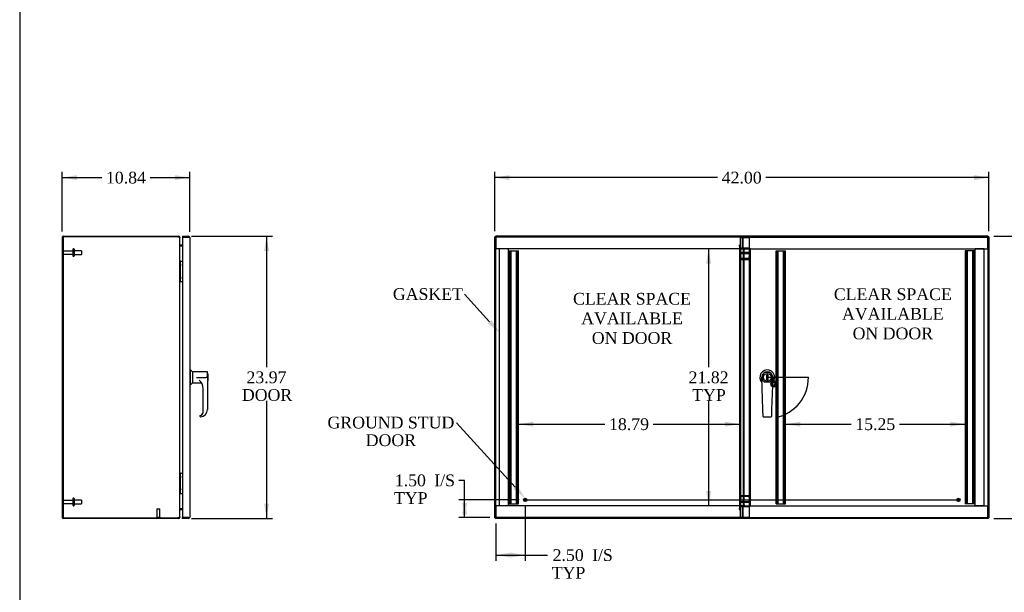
# Model space of a CAD drawing. Header units: inches. Extents: x 1 to 240, y -1 to 159.
# Tile 2 of 6: x 1 to 85, y 62 to 111. Entities that reach past the tile are written whole.
import ezdxf
from ezdxf import colors
from ezdxf.entities.mleader import LeaderData, LeaderLine
from ezdxf.enums import TextEntityAlignment as Align
from ezdxf.lldxf.tags import DXFTag
from ezdxf.math import Vec2, Vec3

# ---------------------------------------------------------------- set-up
doc = ezdxf.new("R2010")
doc.units = ezdxf.units.IN
doc.header["$MEASUREMENT"] = 0
for name, color, linetype in [('CLP06597', 7, 'Continuous'), ('COM53842', 7, 'Continuous'), ('COM55247', 7, 'Continuous'), ('COM55249', 7, 'Continuous'), ('COM55771-7', 7, 'Continuous'), ('COM55832-5', 7, 'Continuous'), ('Default', 7, 'Continuous'), ('DV4_Default', 7, 'Continuous'), ('GSK11033', 7, 'Continuous'), ('GSK11136', 7, 'Continuous'), ('HAN13040', 7, 'Continuous'), ('HNG14573-1', 7, 'Continuous'), ('STD21878', 7, 'Continuous'), ('STD26098', 7, 'Continuous'), ('WAM25540', 7, 'Continuous')]:
    doc.layers.add(name, color=color, linetype=linetype)
doc.styles.add('SEACAD_Times_New_Roman', font='times.ttf')
tags = doc.linetypes.add('CENTER2', pattern=[1.125, 0.75, -0.125, 0.125, -0.125]).pattern_tags.tags
tags[10:11] = [DXFTag(74, 4), DXFTag(75, 0), DXFTag(340, '0'), DXFTag(46, 0.0), DXFTag(50, 0.0), DXFTag(44, 0.0), DXFTag(45, 0.0)]
tags[8:9] = [DXFTag(74, 4), DXFTag(75, 0), DXFTag(340, '0'), DXFTag(46, 0.0), DXFTag(50, 0.0), DXFTag(44, 0.0), DXFTag(45, 0.0)]
tags[6:7] = [DXFTag(74, 4), DXFTag(75, 0), DXFTag(340, '0'), DXFTag(46, 0.0), DXFTag(50, 0.0), DXFTag(44, 0.0), DXFTag(45, 0.0)]
tags[4:5] = [DXFTag(74, 4), DXFTag(75, 0), DXFTag(340, '0'), DXFTag(46, 0.0), DXFTag(50, 0.0), DXFTag(44, 0.0), DXFTag(45, 0.0)]
tags = doc.linetypes.add('HIDDEN2', pattern=[0.1875, 0.125, -0.0625]).pattern_tags.tags
tags[6:7] = [DXFTag(74, 4), DXFTag(75, 0), DXFTag(340, '0'), DXFTag(46, 0.0), DXFTag(50, 0.0), DXFTag(44, 0.0), DXFTag(45, 0.0)]
tags[4:5] = [DXFTag(74, 4), DXFTag(75, 0), DXFTag(340, '0'), DXFTag(46, 0.0), DXFTag(50, 0.0), DXFTag(44, 0.0), DXFTag(45, 0.0)]
doc.dimstyles.new('HAMMOND_(STH_-_240x160)', dxfattribs={"dimtxt": 1, "dimasz": 1.25, "dimexe": 0.5, "dimexo": 0.5, "dimgap": 0.25, "dimtad": 0, "dimtih": 1, "dimtoh": 1, "dimzin": 0, "dimdsep": 46, "dimtxsty": 'SEACAD_Times_New_Roman', "dimblk1": '_SE_FILLED', "dimblk2": '_SE_FILLED', "dimsah": 1, "dimcen": 0.5, "dimadec": 0, "dimazin": 0, "dimtfac": 0.8, "dimtofl": 0, "dimtmove": 0, "dimatfit": 3, "dimfxl": 1, "dimtolj": 1, "dimtzin": 0, "dimarcsym": 0})

# ---------------------------------------------------------------- blocks, each defined once
blk = doc.blocks.new('SEANNOT_GROUP1')
at = {"layer": 'Default', "color": 7, "linetype": 'CENTER2'}
blk.add_line((43.857, 69.745), (80.819, 69.745), dxfattribs=at)
blk = doc.blocks.new('SE3')
at = {"layer": 'CLP06597', "color": 7, "linetype": 'HIDDEN2'}
for p, q in [((64.858, 79.631), (64.846, 79.619)), ((64.975, 79.56), (64.884, 79.632)), ((64.951, 79.49), (64.993, 79.533)), ((65.023, 79.771), (65.095, 79.68)), ((65.036, 79.809), (65.024, 79.797)), ((65.094, 79.512), (65.123, 79.461)), ((65.122, 79.662), (65.165, 79.705)), ((65.194, 79.532), (65.143, 79.562))]:
    blk.add_line(p, q, dxfattribs=at)
for centre, radius, start, end in [((65.059, 79.596), 0.219, 177.62099, 92.37901), ((64.86, 79.605), 0.02, 135, 177.62099), ((64.872, 79.617), 0.02, 51.43185, 135), ((65.059, 79.596), 0.0913, 203.67094, 224.2151), ((65.039, 79.783), 0.02, 135, 218.56815), ((65.05, 79.795), 0.02, 92.37901, 135), ((65.059, 79.596), 0.0912, 292.44553, 337.55447), ((65.059, 79.596), 0.0912, 45.7849, 66.32906), ((65.179, 79.69), 0.02, 37.94918, 135), ((65.204, 79.55), 0.02, 240, 342.09129), ((65.059, 79.596), 0.173, 342.09129, 37.94918), ((64.965, 79.476), 0.02, 135, 232.05082), ((65.059, 79.596), 0.173, 232.05082, 287.90871), ((65.106, 79.451), 0.02, 287.90871, 30)]:
    blk.add_arc(centre, radius, start, end, dxfattribs=at)
at = {"layer": 'COM53842', "color": 7, "linetype": 'HIDDEN2'}
for p, q in [((42.551, 69.393), (42.551, 90.893)), ((42.551, 90.893), (42.632, 90.893)), ((42.589, 69.393), (42.589, 90.893)), ((42.632, 90.893), (43.282, 90.893)), ((42.701, 69.393), (42.701, 90.893)), ((42.739, 69.393), (42.739, 90.893)), ((43.175, 69.393), (43.175, 90.893)), ((43.213, 69.393), (43.213, 90.893)), ((43.282, 90.893), (43.363, 90.893)), ((43.325, 69.393), (43.325, 90.893)), ((43.363, 69.393), (43.363, 90.893)), ((65.253, 69.393), (65.253, 90.893)), ((65.253, 90.893), (65.334, 90.893)), ((65.291, 69.393), (65.291, 90.893)), ((65.334, 90.893), (65.984, 90.893)), ((65.403, 69.393), (65.403, 90.893)), ((65.441, 69.393), (65.441, 90.893)), ((65.877, 69.393), (65.877, 90.893)), ((65.915, 69.393), (65.915, 90.893)), ((65.984, 90.893), (66.065, 90.893)), ((66.027, 69.393), (66.027, 90.893)), ((66.065, 69.393), (66.065, 90.893)), ((81.393, 90.893), (81.312, 90.893)), ((81.312, 90.893), (81.312, 69.393)), ((81.35, 90.893), (81.35, 69.393)), ((82.044, 90.893), (81.393, 90.893)), ((81.462, 90.893), (81.462, 69.393)), ((81.5, 90.893), (81.5, 69.393)), ((81.937, 90.893), (81.937, 69.393)), ((81.975, 90.893), (81.975, 69.393)), ((82.125, 90.893), (82.044, 90.893)), ((82.087, 90.893), (82.087, 69.393)), ((82.125, 90.893), (82.125, 69.393)), ((42.551, 69.393), (42.632, 69.393)), ((42.632, 69.393), (43.282, 69.393)), ((43.282, 69.393), (43.363, 69.393)), ((65.253, 69.393), (65.334, 69.393)), ((65.334, 69.393), (65.984, 69.393)), ((65.984, 69.393), (66.065, 69.393)), ((81.393, 69.393), (81.312, 69.393)), ((82.044, 69.393), (81.393, 69.393)), ((82.125, 69.393), (82.044, 69.393))]:
    blk.add_line(p, q, dxfattribs=at)
at = {"layer": 'COM55247', "color": 7, "linetype": 'Continuous'}
for p, q in [((62.42, 92.14), (83.25, 92.14)), ((62.42, 92.032), (62.42, 92.14)), ((83.222, 92.04), (83.25, 92.068)), ((83.25, 92.14), (83.25, 92.095)), ((83.25, 92.068), (83.25, 92.095)), ((83.25, 92.068), (83.277, 92.068)), ((83.322, 92.068), (83.277, 92.068)), ((83.322, 92.068), (83.322, 68.245)), ((62.42, 91.1), (62.42, 92.032)), ((83.214, 92.032), (83.214, 92.033)), ((83.214, 92.033), (83.214, 92.032)), ((83.214, 92.032), (83.214, 92.032)), ((83.214, 92.032), (83.214, 92.032)), ((83.214, 92.032), (83.214, 92.032)), ((62.42, 91.1), (62.554, 91.1)), ((62.446, 90.943), (62.446, 69.371)), ((62.554, 69.213), (62.42, 69.213)), ((62.42, 68.281), (62.42, 69.213)), ((62.42, 68.173), (62.42, 68.281)), ((83.25, 68.173), (62.42, 68.173)), ((83.214, 68.281), (83.214, 68.281)), ((83.214, 68.281), (83.214, 68.281)), ((83.214, 68.281), (83.214, 68.281)), ((83.214, 68.281), (83.214, 68.281)), ((83.217, 68.278), (83.25, 68.245)), ((83.25, 68.245), (83.277, 68.245)), ((83.25, 68.245), (83.25, 68.218)), ((83.25, 68.173), (83.25, 68.218)), ((83.322, 68.245), (83.277, 68.245))]:
    blk.add_line(p, q, dxfattribs=at)
at = {"layer": 'COM55247', "color": 7, "linetype": 'HIDDEN2'}
for p, q in [((62.446, 90.943), (62.518, 90.943)), ((62.518, 90.943), (62.518, 69.371)), ((83.25, 91.068), (83.25, 69.245)), ((62.518, 90.203), (62.446, 90.203)), ((64.275, 80.552), (64.11, 80.388)), ((64.11, 80.388), (64.11, 79.926)), ((64.737, 80.552), (64.275, 80.552)), ((64.901, 80.388), (64.737, 80.552)), ((64.901, 79.926), (64.901, 80.388)), ((64.11, 79.926), (64.275, 79.761)), ((64.275, 79.761), (64.737, 79.761)), ((64.737, 79.761), (64.901, 79.926)), ((62.518, 70.11), (62.446, 70.11)), ((62.446, 69.371), (62.518, 69.371))]:
    blk.add_line(p, q, dxfattribs=at)
at = {"layer": 'COM55247', "color": 7, "linetype": 'Continuous'}
for centre, start, end in [((83.953, 91.651), 147.7263, 152.68049), ((82.833, 92.771), 297.31951, 302.2737), ((82.833, 67.543), 57.7263, 62.68049), ((83.953, 68.662), 207.31951, 212.2737)]:
    blk.add_arc(centre, 0.831, start, end, dxfattribs=at)
at = {"layer": 'COM55247', "color": 7, "linetype": 'HIDDEN2'}
for centre, start, end in [((62.961, 90.924), 156.63975, 177.62866), ((62.961, 69.389), 182.37134, 203.36025)]:
    blk.add_arc(centre, 0.444, start, end, dxfattribs=at)
at = {"layer": 'COM55247', "color": 7, "linetype": 'Continuous'}
for points in [[(62.554, 91.1), (62.54, 91.087), (62.526, 91.074), (62.5, 91.048), (62.488, 91.035), (62.468, 91.008), (62.46, 90.995), (62.449, 90.969), (62.446, 90.956), (62.446, 90.943)], [(62.446, 69.371), (62.446, 69.358), (62.449, 69.345), (62.46, 69.318), (62.468, 69.305), (62.488, 69.279), (62.5, 69.266), (62.526, 69.239), (62.54, 69.226), (62.554, 69.213)]]:
    blk.add_open_spline(points, degree=3, knots=[0, 0, 0, 0, 0.25, 0.25, 0.5, 0.5, 0.75, 0.75, 1, 1, 1, 1], dxfattribs=at)
at = {"layer": 'COM55249', "color": 7, "linetype": 'Continuous'}
for p, q in [((41.354, 68.245), (41.354, 92.068)), ((41.354, 92.068), (41.399, 92.068)), ((41.426, 92.068), (41.399, 92.068)), ((41.426, 92.14), (62.229, 92.14)), ((41.426, 92.14), (41.426, 92.095)), ((41.426, 92.068), (41.426, 92.095)), ((41.454, 92.041), (41.426, 92.068)), ((62.229, 92.14), (62.229, 92.032)), ((41.462, 92.032), (41.462, 92.033)), ((41.462, 92.032), (41.462, 92.032)), ((41.462, 92.032), (41.462, 92.032)), ((41.462, 92.032), (41.462, 92.032)), ((62.121, 91.385), (62.121, 91.385)), ((62.121, 91.385), (62.229, 91.385)), ((62.121, 91.385), (62.197, 91.385)), ((62.229, 91.385), (62.229, 92.032)), ((62.229, 90.567), (62.229, 69.7)), ((62.121, 68.928), (62.229, 68.928)), ((62.121, 68.928), (62.121, 68.928)), ((62.197, 68.928), (62.121, 68.928)), ((62.229, 68.281), (62.229, 68.928)), ((41.354, 68.245), (41.399, 68.245)), ((41.426, 68.245), (41.399, 68.245)), ((41.454, 68.273), (41.426, 68.245)), ((41.426, 68.245), (41.426, 68.218)), ((41.426, 68.173), (41.426, 68.218)), ((62.229, 68.173), (41.426, 68.173)), ((41.462, 68.281), (41.461, 68.281)), ((41.462, 68.281), (41.462, 68.281)), ((41.462, 68.281), (41.462, 68.281)), ((41.462, 68.281), (41.462, 68.281)), ((41.462, 68.281), (41.462, 68.281)), ((62.229, 68.281), (62.229, 68.173))]:
    blk.add_line(p, q, dxfattribs=at)
at = {"layer": 'COM55249', "color": 7, "linetype": 'HIDDEN2'}
for p, q in [((62.157, 91.306), (62.146, 91.385)), ((62.157, 91.306), (62.229, 91.306)), ((62.157, 91.306), (62.157, 69.007)), ((41.426, 69.245), (41.426, 91.068)), ((62.229, 90.451), (62.157, 90.451)), ((62.24, 90.372), (62.229, 90.451)), ((62.232, 91.149), (62.953, 91.149)), ((62.232, 91.113), (62.232, 91.149)), ((62.232, 91.113), (62.953, 91.113)), ((62.232, 91.113), (62.232, 90.418)), ((62.232, 90.454), (62.265, 90.454)), ((62.232, 90.418), (62.265, 90.418)), ((62.265, 90.418), (62.265, 90.454)), ((62.265, 90.39), (62.265, 90.418)), ((62.265, 90.39), (62.265, 90.372)), ((62.953, 90.39), (62.953, 90.426)), ((62.953, 90.372), (62.953, 90.39)), ((62.978, 90.385), (63.029, 90.41)), ((62.989, 91.095), (62.989, 90.272)), ((63.061, 91.095), (62.989, 91.095)), ((63.061, 91.095), (63.061, 90.272)), ((62.24, 90.372), (62.189, 90.372)), ((62.24, 90.372), (62.265, 90.372)), ((62.953, 90.372), (62.978, 90.372)), ((62.978, 90.372), (63.029, 90.372)), ((62.989, 90.383), (63.061, 90.383)), ((62.989, 90.36), (63.061, 90.36)), ((62.989, 90.272), (62.989, 90.248)), ((63.061, 90.272), (62.989, 90.272)), ((62.989, 90.248), (62.989, 70.066)), ((63.061, 90.248), (62.989, 90.248)), ((63.061, 90.272), (63.061, 90.248)), ((63.061, 90.248), (63.061, 70.066)), ((62.229, 69.863), (62.157, 69.863)), ((62.24, 69.941), (62.189, 69.941)), ((62.229, 69.863), (62.24, 69.941)), ((62.265, 69.895), (62.232, 69.895)), ((62.232, 69.895), (62.232, 69.2)), ((62.265, 69.859), (62.232, 69.859)), ((62.265, 69.941), (62.24, 69.941)), ((62.265, 69.941), (62.265, 69.923)), ((62.265, 69.895), (62.265, 69.923)), ((62.265, 69.895), (62.265, 69.859)), ((62.978, 69.941), (62.953, 69.941)), ((62.953, 69.923), (62.953, 69.941)), ((62.953, 69.923), (62.953, 69.887)), ((62.978, 69.941), (63.029, 69.941)), ((62.978, 69.929), (63.029, 69.903)), ((63.061, 70.066), (62.989, 70.066)), ((62.989, 70.066), (62.989, 70.041)), ((62.989, 70.041), (62.989, 69.218)), ((63.061, 70.041), (62.989, 70.041)), ((62.989, 69.954), (63.061, 69.954)), ((62.989, 69.931), (63.061, 69.931)), ((63.061, 70.066), (63.061, 70.041)), ((63.061, 70.041), (63.061, 69.218)), ((62.146, 68.928), (62.157, 69.007)), ((62.157, 69.007), (62.229, 69.007)), ((62.953, 69.2), (62.232, 69.2)), ((62.232, 69.2), (62.232, 69.164)), ((62.953, 69.164), (62.232, 69.164)), ((63.061, 69.218), (62.989, 69.218))]:
    blk.add_line(p, q, dxfattribs=at)
at = {"layer": 'COM55249', "color": 7, "linetype": 'Continuous'}
for centre, radius, start, end in [((41.843, 92.771), 0.831, 237.7263, 242.68049), ((40.723, 91.651), 0.831, 27.31951, 32.2737), ((62.098, 91.3), 0.131, 2.93843, 40.80114), ((62.098, 69.014), 0.131, 319.19886, 357.06157), ((41.843, 67.543), 0.831, 117.31951, 122.2737), ((40.723, 68.662), 0.831, 327.7263, 332.68049)]:
    blk.add_arc(centre, radius, start, end, dxfattribs=at)
at = {"layer": 'COM55249', "color": 7, "linetype": 'HIDDEN2'}
for centre, start, end in [((62.288, 90.457), 182.93843, 220.80114), ((62.288, 69.856), 139.19886, 177.06157)]:
    blk.add_arc(centre, 0.131, start, end, dxfattribs=at)
for centre, major_axis, start_param, end_param in [((62.953, 91.095), (0.108, 0), 0, 1.570796), ((62.953, 91.095), (0.036, 0), 0, 1.570796), ((62.953, 90.372), (0.108, 0), 0.785398, 1.570796), ((62.953, 90.372), (0.036, 0), 0.785398, 1.570796), ((62.953, 69.941), (0.036, 0), 4.712389, 5.497787), ((62.953, 69.941), (0.108, 0), 4.712389, 5.497787), ((62.953, 69.218), (-0.108, 0), 1.570796, 3.141593), ((62.953, 69.218), (-0.036, 0), 1.570796, 3.141593)]:
    blk.add_ellipse(centre, major_axis=major_axis, ratio=0.5, start_param=start_param, end_param=end_param, dxfattribs=at)
for points in [[(63.029, 90.41), (63.039, 90.407), (63.047, 90.403), (63.058, 90.393), (63.061, 90.388), (63.061, 90.383)], [(62.978, 90.372), (62.982, 90.37), (62.984, 90.368), (62.988, 90.364), (62.989, 90.362), (62.989, 90.36)], [(63.029, 90.372), (63.039, 90.37), (63.047, 90.368), (63.058, 90.364), (63.061, 90.362), (63.061, 90.36)], [(62.989, 69.954), (62.989, 69.952), (62.988, 69.95), (62.984, 69.946), (62.982, 69.944), (62.978, 69.941)], [(63.061, 69.954), (63.061, 69.952), (63.058, 69.95), (63.047, 69.946), (63.039, 69.944), (63.029, 69.941)], [(63.061, 69.931), (63.061, 69.926), (63.058, 69.92), (63.047, 69.911), (63.039, 69.907), (63.029, 69.903)]]:
    blk.add_open_spline(points, degree=3, knots=[0, 0, 0, 0, 0.5, 0.5, 1, 1, 1, 1], dxfattribs=at)
for points in [[(62.978, 90.385), (62.985, 90.385), (62.989, 90.384), (62.989, 90.383)], [(62.989, 69.931), (62.989, 69.93), (62.985, 69.929), (62.978, 69.929)]]:
    blk.add_open_spline(points, degree=3, dxfattribs=at)
at = {"layer": 'COM55771-7', "color": 7, "linetype": 'Continuous'}
for p, q in [((41.338, 92.084), (41.41, 92.084)), ((41.338, 92.069), (41.338, 92.084)), ((41.338, 68.244), (41.338, 92.069)), ((41.41, 92.069), (41.338, 92.069)), ((41.41, 92.069), (41.41, 92.084)), ((83.266, 92.084), (83.266, 92.069)), ((83.338, 92.084), (83.266, 92.084)), ((83.266, 92.069), (83.338, 92.069)), ((83.338, 92.084), (83.338, 92.069)), ((83.338, 92.069), (83.338, 68.244)), ((41.338, 68.228), (41.338, 68.244)), ((41.41, 68.244), (41.338, 68.244)), ((41.338, 68.228), (41.41, 68.228)), ((41.41, 68.228), (41.41, 68.244)), ((83.266, 68.244), (83.266, 68.228)), ((83.266, 68.244), (83.338, 68.244)), ((83.338, 68.228), (83.266, 68.228)), ((83.338, 68.244), (83.338, 68.228))]:
    blk.add_line(p, q, dxfattribs=at)
for points, knots in [([(41.353, 92.057), (41.351, 92.058), (41.347, 92.06), (41.343, 92.062), (41.34, 92.065), (41.338, 92.067), (41.338, 92.068), (41.338, 92.069)], [0.6718995, 0.6718995, 0.6718995, 0.6718995, 0.7398262, 0.8043466, 0.8692278, 0.9344517, 1, 1, 1, 1]), ([(83.338, 92.069), (83.338, 92.068), (83.338, 92.068), (83.337, 92.066), (83.336, 92.065), (83.335, 92.064), (83.333, 92.063), (83.331, 92.061), (83.329, 92.06), (83.327, 92.059), (83.326, 92.058), (83.326, 92.058)], [0, 0, 0, 0, 0.037505, 0.0749064, 0.112201, 0.1493851, 0.1864555, 0.2234088, 0.2602416, 0.2969507, 0.2990707, 0.2990707, 0.2990707, 0.2990707]), ([(41.338, 68.244), (41.338, 68.244), (41.338, 68.245), (41.339, 68.246), (41.34, 68.247), (41.341, 68.249), (41.343, 68.25), (41.345, 68.251), (41.347, 68.253), (41.35, 68.254), (41.352, 68.255), (41.353, 68.255)], [0, 0, 0, 0, 0.037505, 0.0749064, 0.112201, 0.1493851, 0.1864555, 0.2234088, 0.2602416, 0.2969507, 0.3282517, 0.3282517, 0.3282517, 0.3282517]), ([(83.323, 68.255), (83.325, 68.254), (83.329, 68.253), (83.333, 68.25), (83.336, 68.248), (83.338, 68.246), (83.338, 68.244), (83.338, 68.244)], [0.6718995, 0.6718995, 0.6718995, 0.6718995, 0.7398262, 0.8043466, 0.8692278, 0.9344517, 1, 1, 1, 1])]:
    blk.add_open_spline(points, degree=3, knots=knots, dxfattribs=at)
at = {"layer": 'COM55832-5', "color": 7, "linetype": 'Continuous'}
for p, q in [((41.41, 92.084), (41.41, 92.156)), ((41.41, 92.156), (41.425, 92.156)), ((41.425, 92.084), (41.41, 92.084)), ((41.425, 92.156), (41.425, 92.084)), ((83.251, 92.156), (41.425, 92.156)), ((83.251, 92.156), (83.266, 92.156)), ((83.251, 92.156), (83.251, 92.084)), ((83.266, 92.084), (83.251, 92.084)), ((83.266, 92.084), (83.266, 92.156)), ((41.41, 68.228), (41.41, 68.156)), ((41.41, 68.228), (41.425, 68.228)), ((41.425, 68.156), (41.41, 68.156)), ((41.425, 68.156), (41.425, 68.228)), ((83.251, 68.156), (41.425, 68.156)), ((83.251, 68.228), (83.266, 68.228)), ((83.251, 68.156), (83.251, 68.228)), ((83.266, 68.156), (83.251, 68.156)), ((83.266, 68.228), (83.266, 68.156))]:
    blk.add_line(p, q, dxfattribs=at)
for points, knots in [([(41.425, 92.156), (41.426, 92.156), (41.427, 92.156), (41.428, 92.156), (41.429, 92.155), (41.43, 92.153), (41.432, 92.151), (41.433, 92.149), (41.434, 92.147), (41.435, 92.145), (41.436, 92.144), (41.436, 92.144)], [0, 0, 0, 0, 0.037505, 0.0749064, 0.112201, 0.1493851, 0.1864555, 0.2234088, 0.2602416, 0.2969507, 0.2990707, 0.2990707, 0.2990707, 0.2990707]), ([(83.239, 92.142), (83.24, 92.144), (83.242, 92.147), (83.244, 92.151), (83.246, 92.154), (83.249, 92.156), (83.25, 92.156), (83.251, 92.156)], [0.6718995, 0.6718995, 0.6718995, 0.6718995, 0.7398262, 0.8043466, 0.8692278, 0.9344517, 1, 1, 1, 1]), ([(41.425, 68.156), (41.428, 68.156), (41.431, 68.159), (41.435, 68.167), (41.436, 68.169), (41.438, 68.172)], [0, 0, 0, 0, 0.25, 0.25, 0.3262846, 0.3262846, 0.3262846, 0.3262846]), ([(83.24, 68.168), (83.241, 68.167), (83.241, 68.166), (83.245, 68.159), (83.248, 68.156), (83.251, 68.156)], [0.7122087, 0.7122087, 0.7122087, 0.7122087, 0.75, 0.75, 1, 1, 1, 1])]:
    blk.add_open_spline(points, degree=3, knots=knots, dxfattribs=at)
at = {"layer": 'DV4_Default', "color": 7, "linetype": 'HIDDEN2'}
blk.add_line((64.505, 80.156), (68.005, 80.156), dxfattribs=at)
blk.add_arc((64.505, 80.156), 3.5, 282.33173, 360, dxfattribs=at)
at = {"layer": 'GSK11033', "color": 7, "linetype": 'Continuous'}
for p, q in [((62.42, 92.021), (62.229, 92.021)), ((62.229, 91.385), (62.229, 90.675)), ((62.229, 90.675), (62.229, 90.567)), ((62.229, 90.167), (62.446, 90.167)), ((62.229, 70.1), (62.446, 70.1)), ((62.229, 69.7), (62.229, 69.592)), ((62.229, 69.592), (62.229, 68.928)), ((62.42, 68.245), (62.229, 68.245))]:
    blk.add_line(p, q, dxfattribs=at)
at = {"layer": 'GSK11033', "color": 7, "linetype": 'HIDDEN2'}
for p, q in [((62.979, 92.021), (62.42, 92.021)), ((62.979, 92.021), (62.979, 90.675)), ((41.746, 69.245), (41.746, 91.068)), ((42.496, 91.068), (41.746, 91.068)), ((42.496, 69.245), (42.496, 91.068)), ((62.979, 90.753), (62.229, 90.753)), ((62.229, 90.675), (62.979, 90.675)), ((62.979, 90.675), (62.979, 90.167)), ((82.18, 69.245), (82.18, 91.068)), ((82.93, 91.068), (82.18, 91.068)), ((82.93, 69.245), (82.93, 91.068)), ((62.979, 90.246), (62.229, 90.246)), ((62.446, 90.167), (62.979, 90.167)), ((62.979, 90.167), (62.979, 70.1)), ((62.979, 70.021), (62.229, 70.021)), ((62.229, 69.592), (62.979, 69.592)), ((62.979, 69.513), (62.229, 69.513)), ((62.446, 70.1), (62.979, 70.1)), ((62.979, 70.1), (62.979, 69.592)), ((62.979, 69.592), (62.979, 68.245)), ((42.496, 69.245), (41.746, 69.245)), ((82.93, 69.245), (82.18, 69.245)), ((62.979, 68.245), (62.42, 68.245))]:
    blk.add_line(p, q, dxfattribs=at)
at = {"layer": 'GSK11136', "color": 7, "linetype": 'HIDDEN2'}
for p, q in [((62.229, 92.068), (41.426, 92.068)), ((41.426, 92.068), (41.426, 91.068)), ((62.42, 92.068), (83.25, 92.068)), ((62.426, 92.068), (62.42, 92.068)), ((62.426, 92.068), (62.426, 91.068)), ((83.25, 91.068), (83.25, 92.068)), ((62.25, 91.068), (62.25, 92.021)), ((62.426, 91.068), (41.426, 91.068)), ((62.25, 91.068), (83.25, 91.068)), ((62.426, 69.245), (41.426, 69.245)), ((41.426, 69.245), (41.426, 68.245)), ((62.25, 68.245), (62.25, 69.245)), ((62.25, 69.245), (83.25, 69.245)), ((62.426, 69.245), (62.426, 68.245)), ((83.25, 68.245), (83.25, 69.245)), ((62.229, 68.245), (41.426, 68.245)), ((62.979, 68.245), (83.25, 68.245))]:
    blk.add_line(p, q, dxfattribs=at)
at = {"layer": 'GSK11136', "color": 7, "linetype": 'Continuous'}
for p, q in [((62.42, 92.068), (62.229, 92.068)), ((62.25, 92.021), (62.25, 92.068)), ((62.25, 92.068), (62.42, 92.068))]:
    blk.add_line(p, q, dxfattribs=at)
at = {"layer": 'HAN13040', "color": 7, "linetype": 'Continuous'}
for p, q in [((64.46, 80.361), (64.55, 80.361)), ((64.46, 79.951), (64.46, 80.361)), ((64.55, 80.361), (64.55, 79.951)), ((64.04, 80.148), (64.04, 80.156)), ((64.04, 80.148), (64.07, 80.149)), ((64.136, 77.424), (64.04, 80.148)), ((64.55, 79.951), (64.46, 79.951)), ((64.97, 80.148), (64.875, 77.424)), ((64.97, 80.148), (64.94, 80.149)), ((64.97, 80.156), (64.97, 80.148)), ((64.156, 76.83), (64.136, 77.424)), ((64.875, 77.424), (64.855, 76.83)), ((64.186, 76.801), (64.825, 76.801))]:
    blk.add_line(p, q, dxfattribs=at)
blk.add_circle((64.505, 80.156), 0.33, dxfattribs=at)
for centre, radius, start, end in [((64.505, 80.156), 0.63, 0, 224.43059), ((64.505, 80.156), 0.465, 0, 180), ((64.505, 80.156), 0.63, 315.56941, 0), ((64.186, 76.831), 0.03, 182, 270), ((64.825, 76.831), 0.03, 270, 358)]:
    blk.add_arc(centre, radius, start, end, dxfattribs=at)
at = {"layer": 'STD21878', "color": 7, "linetype": 'HIDDEN2'}
for centre, radius in [((43.926, 69.745), 0.141), ((43.926, 69.745), 0.125), ((80.75, 69.745), 0.141), ((80.75, 69.745), 0.125)]:
    blk.add_circle(centre, radius, dxfattribs=at)
at = {"layer": 'WAM25540', "color": 7, "linetype": 'HIDDEN2'}
for radius in [0.255, 0.13]:
    blk.add_circle((65.059, 79.596), radius, dxfattribs=at)
at = {"layer": 'DV4_Default', "char_height": 1, "width": 10.3154, "attachment_point": 2}
for insert in [(53.007, 87.332), (75.177, 87.72)]:
    blk.add_mtext('{\\fTimes New Roman|b0||i0||c0|p34;\\C7;\\H1.;\\W1.;CLEAR SPACE \\P}{\\fTimes New Roman|b0||i0||c0|p34;\\C7;\\H1.;\\W1.;AVAILABLE\\P}{\\fTimes New Roman|b0||i0||c0|p34;\\C7;\\H1.;\\W1.;ON DOOR}', dxfattribs=dict(at, insert=insert))
blk = doc.blocks.new('SE5')
at = {"layer": 'COM55249', "color": 7, "linetype": 'Continuous'}
for p, q in [((14.793, 92.14), (14.793, 92.068)), ((14.793, 92.14), (15.31, 92.14)), ((14.793, 92.068), (14.793, 68.245)), ((14.793, 92.068), (15.096, 92.068)), ((15.31, 92.068), (14.793, 92.068)), ((15.31, 92.068), (15.31, 92.068)), ((15.361, 92.068), (15.31, 92.068)), ((15.31, 92.068), (15.398, 92.068)), ((15.361, 92.068), (15.398, 92.095)), ((15.418, 92.032), (15.418, 92.033)), ((15.418, 92.032), (15.418, 68.281)), ((15.418, 92.032), (15.418, 92.032)), ((15.418, 92.032), (15.418, 92.032)), ((14.793, 68.173), (14.793, 68.245)), ((15.096, 68.245), (14.793, 68.245)), ((14.793, 68.245), (15.31, 68.245)), ((15.31, 68.173), (14.793, 68.173)), ((15.31, 68.245), (15.31, 68.245)), ((15.31, 68.245), (15.361, 68.245)), ((15.31, 68.245), (15.398, 68.245)), ((15.361, 68.245), (15.398, 68.218)), ((15.418, 68.281), (15.418, 68.281)), ((15.418, 68.281), (15.418, 68.281)), ((15.418, 68.281), (15.418, 68.281))]:
    blk.add_line(p, q, dxfattribs=at)
for centre, start, end in [((15.31, 92.032), 35.52652, 90), ((15.31, 92.032), 0.21754, 35.52652), ((15.31, 92.032), 0, 0.10085), ((15.31, 68.281), 270, 324.47348), ((15.31, 68.281), 324.47348, 359.78246), ((15.31, 68.281), 359.89915, 0)]:
    blk.add_arc(centre, 0.108, start, end, dxfattribs=at)
for points in [[(15.398, 92.068), (15.405, 92.062), (15.41, 92.056), (15.417, 92.044), (15.418, 92.038), (15.418, 92.032)], [(15.398, 68.245), (15.405, 68.251), (15.41, 68.257), (15.417, 68.269), (15.418, 68.275), (15.418, 68.281)]]:
    blk.add_open_spline(points, degree=3, knots=[0, 0, 0, 0, 0.5, 0.5, 1, 1, 1, 1], dxfattribs=at)
at = {"layer": 'COM55771-7', "color": 7, "linetype": 'Continuous'}
for p, q in [((4.648, 92.084), (4.648, 68.228)), ((14.371, 92.084), (4.648, 92.084)), ((14.576, 68.291), (14.576, 92.021)), ((14.612, 91.334), (14.601, 91.334)), ((14.612, 91.334), (14.793, 91.334)), ((14.601, 68.978), (14.612, 68.978)), ((14.793, 68.978), (14.612, 68.978)), ((4.648, 68.228), (14.371, 68.228))]:
    blk.add_line(p, q, dxfattribs=at)
for centre, radius, start, end in [((14.371, 91.772), 0.312, 71.90703, 90), ((14.723, 91.416), 0.147, 183.08261, 213.73275), ((14.723, 68.897), 0.147, 146.26725, 176.91739), ((14.371, 68.54), 0.312, 270, 288.09297)]:
    blk.add_arc(centre, radius, start, end, dxfattribs=at)
for points, knots in [([(14.576, 92.021), (14.576, 92.022), (14.576, 92.024), (14.576, 92.026), (14.575, 92.029), (14.573, 92.031), (14.571, 92.034), (14.569, 92.036), (14.567, 92.038), (14.564, 92.04), (14.56, 92.043), (14.556, 92.045), (14.552, 92.047), (14.544, 92.05), (14.531, 92.055), (14.516, 92.059), (14.502, 92.062), (14.491, 92.065), (14.48, 92.067), (14.472, 92.068), (14.468, 92.069)], [0, 0, 0, 0, 0.039227, 0.078698, 0.11841, 0.15836, 0.198543, 0.238956, 0.279594, 0.320453, 0.361528, 0.402815, 0.44431, 0.486009, 0.612097, 0.739826, 0.804347, 0.869228, 0.934452, 1, 1, 1, 1]), ([(14.468, 68.244), (14.471, 68.244), (14.475, 68.245), (14.481, 68.246), (14.488, 68.247), (14.494, 68.249), (14.5, 68.25), (14.506, 68.251), (14.512, 68.253), (14.518, 68.254), (14.523, 68.256), (14.529, 68.257), (14.534, 68.259), (14.538, 68.26), (14.543, 68.262), (14.551, 68.265), (14.561, 68.27), (14.569, 68.276), (14.573, 68.281), (14.576, 68.286), (14.576, 68.289), (14.576, 68.291)], [0, 0, 0, 0, 0.037505, 0.074906, 0.112201, 0.149385, 0.186456, 0.223409, 0.260242, 0.296951, 0.333533, 0.369984, 0.406303, 0.442485, 0.478527, 0.514427, 0.638738, 0.761153, 0.84171, 0.921336, 1, 1, 1, 1])]:
    blk.add_open_spline(points, degree=3, knots=knots, dxfattribs=at)
at = {"layer": 'COM55832-5', "color": 7, "linetype": 'Continuous'}
for p, q in [((4.684, 92.156), (14.371, 92.156)), ((14.371, 92.156), (14.468, 92.156)), ((14.468, 92.156), (14.468, 92.084)), ((4.576, 92.048), (4.576, 68.264)), ((14.576, 92.048), (14.548, 92.048)), ((14.576, 92.048), (14.576, 92.021)), ((14.601, 91.408), (14.586, 91.365)), ((14.612, 91.406), (14.793, 91.406)), ((14.601, 68.904), (14.586, 68.948)), ((14.793, 68.906), (14.612, 68.906)), ((14.371, 68.156), (4.684, 68.156)), ((14.468, 68.156), (14.371, 68.156)), ((14.468, 68.156), (14.468, 68.228)), ((14.576, 68.264), (14.548, 68.264)), ((14.576, 68.291), (14.576, 68.264))]:
    blk.add_line(p, q, dxfattribs=at)
for centre, radius, start, end in [((4.684, 92.048), 0.108, 90, 180), ((14.468, 92.048), 0.108, 0, 90), ((14.468, 92.048), 0.036, 22.94409, 90), ((14.612, 91.442), 0.036, 180, 251.39661), ((14.612, 91.442), 0.108, 263.26742, 270), ((14.612, 91.442), 0.036, 251.39661, 270), ((14.612, 68.87), 0.036, 108.60339, 180), ((14.612, 68.87), 0.108, 90, 96.73258), ((14.612, 68.87), 0.036, 90, 108.60339), ((4.684, 68.264), 0.108, 180, 270), ((14.468, 68.264), 0.108, 270, 0), ((14.468, 68.264), 0.036, 270, 337.05381)]:
    blk.add_arc(centre, radius, start, end, dxfattribs=at)
at = {"layer": 'GSK11136', "color": 7, "linetype": 'Continuous'}
for p, q in [((15.096, 92.068), (15.096, 92.068)), ((15.096, 92.068), (15.346, 92.068)), ((15.346, 92.068), (15.346, 92.068)), ((15.346, 68.245), (15.096, 68.245)), ((15.096, 68.245), (15.096, 68.245)), ((15.346, 68.245), (15.346, 68.245))]:
    blk.add_line(p, q, dxfattribs=at)
at = {"layer": 'HAN13040', "color": 7, "linetype": 'Continuous'}
for p, q in [((15.481, 80.786), (15.418, 80.786)), ((15.481, 79.526), (15.481, 80.786)), ((15.668, 80.599), (15.481, 80.786)), ((15.668, 79.691), (15.668, 80.621)), ((16.888, 80.621), (15.668, 80.621)), ((16.918, 80.156), (16.918, 80.591)), ((16.928, 80.486), (16.918, 80.486)), ((16.948, 80.466), (16.948, 79.846)), ((15.418, 79.526), (15.481, 79.526)), ((15.481, 79.526), (15.668, 79.714)), ((15.668, 79.691), (16.421, 79.691)), ((16.818, 80.116), (15.977, 80.116)), ((15.977, 80.116), (15.983, 80.116)), ((15.983, 80.116), (15.995, 80.116)), ((16.818, 80.116), (15.995, 80.116)), ((16.818, 80.148), (16.818, 80.156)), ((16.818, 80.14), (16.818, 80.148)), ((16.888, 80.148), (16.818, 80.148)), ((16.818, 80.116), (16.818, 80.14)), ((16.918, 80.156), (16.918, 80.149)), ((16.918, 80.149), (16.918, 77.426)), ((16.918, 79.826), (16.928, 79.826)), ((16.558, 77.222), (16.558, 79.187)), ((16.293, 76.904), (16.293, 76.902)), ((16.295, 76.901), (16.293, 76.902)), ((16.293, 76.831), (16.293, 76.901)), ((16.293, 76.901), (16.294, 76.901)), ((16.294, 76.901), (16.295, 76.901))]:
    blk.add_line(p, q, dxfattribs=at)
for centre, radius, start, end in [((16.888, 80.591), 0.03, 0, 90), ((16.928, 80.466), 0.02, 0, 90), ((16.928, 79.846), 0.02, 270, 0), ((16.293, 77.426), 0.625, 272.89009, 0), ((16.237, 77.218), 0.319, 280.18881, 313.00058), ((16.323, 76.831), 0.03, 180, 272.89009), ((16.607, 77.252), 0.471, 228.31713, 232.89335)]:
    blk.add_arc(centre, radius, start, end, dxfattribs=at)
for centre, major_axis, ratio, start_param, end_param in [((15.562, 79.187), (0.997, 0), 0.999391, 0, 0.838381), ((16.888, 80.149), (-0.03, 0), 0.017455, 1.570796, 3.141593), ((16.231, 77.222), (-0.327, 0), 0.999391, 1.76174, 3.141593), ((16.208, 77.242), (-0.35, 0), 0.999391, 2.291939, 3.141593), ((16.231, 77.224), (0.327, 0), 0.999391, 5.46269, 6.283185)]:
    blk.add_ellipse(centre, major_axis=major_axis, ratio=ratio, start_param=start_param, end_param=end_param, dxfattribs=at)
at = {"layer": 'HNG14573-1', "color": 7, "linetype": 'Continuous'}
for p, q in [((14.633, 90.022), (14.576, 90.022)), ((14.633, 88.29), (14.633, 90.022)), ((14.633, 90.022), (14.654, 90.022)), ((14.654, 90.022), (14.793, 90.022)), ((14.633, 88.29), (14.576, 88.29)), ((14.633, 88.29), (14.654, 88.29)), ((14.654, 88.29), (14.793, 88.29)), ((14.633, 72.022), (14.576, 72.022)), ((14.633, 70.29), (14.633, 72.022)), ((14.633, 72.022), (14.654, 72.022)), ((14.654, 72.022), (14.793, 72.022)), ((14.633, 70.29), (14.576, 70.29)), ((14.633, 70.29), (14.654, 70.29)), ((14.654, 70.29), (14.793, 70.29))]:
    blk.add_line(p, q, dxfattribs=at)
for centre in [(14.773, 89.687), (14.773, 88.624), (14.773, 71.688), (14.773, 70.625)]:
    blk.add_arc(centre, 0.022, 24.61998, 335.38002, dxfattribs=at)
at = {"layer": 'STD21878', "color": 7, "linetype": 'HIDDEN2'}
for p, q in [((12.629, 68.978), (12.879, 68.978)), ((12.629, 68.978), (12.629, 68.259)), ((12.879, 68.259), (12.879, 68.978)), ((12.614, 68.259), (12.895, 68.259)), ((12.614, 68.259), (12.614, 68.228)), ((12.614, 68.228), (12.895, 68.228)), ((12.895, 68.228), (12.895, 68.259))]:
    blk.add_line(p, q, dxfattribs=at)
at = {"layer": 'STD26098', "color": 7, "linetype": 'HIDDEN2'}
for p, q in [((4.648, 90.825), (4.648, 90.675)), ((5.485, 90.885), (4.708, 90.885)), ((4.708, 90.615), (5.485, 90.615)), ((5.485, 91.033), (5.485, 90.468)), ((5.555, 91.063), (5.515, 91.063)), ((5.515, 90.438), (5.555, 90.438)), ((5.585, 91.033), (5.585, 90.468)), ((6.21, 90.906), (5.585, 90.906)), ((5.585, 90.594), (6.21, 90.594)), ((6.21, 90.906), (6.21, 90.594)), ((4.648, 69.637), (4.648, 69.487)), ((5.485, 69.697), (4.708, 69.697)), ((5.485, 69.845), (5.485, 69.28)), ((5.555, 69.875), (5.515, 69.875)), ((5.585, 69.845), (5.585, 69.28)), ((6.21, 69.718), (5.585, 69.718)), ((6.21, 69.718), (6.21, 69.406)), ((4.708, 69.427), (5.485, 69.427)), ((5.515, 69.25), (5.555, 69.25)), ((5.585, 69.406), (6.21, 69.406))]:
    blk.add_line(p, q, dxfattribs=at)
for centre, radius, start, end in [((4.708, 90.825), 0.06, 90, 180), ((4.708, 90.675), 0.06, 180, 270), ((5.515, 91.033), 0.03, 90, 180), ((5.515, 90.468), 0.03, 180, 270), ((5.555, 91.033), 0.03, 0, 90), ((5.555, 90.468), 0.03, 270, 0), ((4.708, 69.637), 0.06, 90, 180), ((4.708, 69.487), 0.06, 180, 270), ((5.515, 69.845), 0.03, 90, 180), ((5.555, 69.845), 0.03, 0, 90), ((5.515, 69.28), 0.03, 180, 270), ((5.555, 69.28), 0.03, 270, 0)]:
    blk.add_arc(centre, radius, start, end, dxfattribs=at)
blk = doc.blocks.new('DMBLK2661')
at = {"layer": 'Default', "linetype": 'Continuous'}
for points in [[(88.745, 90.906), (88.536, 92.156), (88.328, 90.906)], [(88.745, 69.406), (88.328, 69.406), (88.536, 68.156)]]:
    blk.add_hatch(color=7, dxfattribs=at).paths.add_polyline_path(points)
at = {"layer": 'Default', "color": 7, "linetype": 'Continuous'}
for p, q in [((83.751, 92.156), (89.036, 92.156)), ((88.536, 92.156), (88.536, 81.006)), ((88.536, 79.656), (88.536, 68.156)), ((83.751, 68.156), (89.036, 68.156))]:
    blk.add_line(p, q, dxfattribs=at)
at = {"layer": 'Default', "color": 7, "linetype": 'Continuous', "style": 'SEACAD_Times_New_Roman'}
blk.add_text('24.00', height=1, dxfattribs=at).set_placement((86.83, 80.656), align=Align.TOP_LEFT)
blk = doc.blocks.new('_SE_FILLED')
at = {"color": 0}
blk.add_line((0, 0), (-1, 0), dxfattribs=at)
blk.add_solid([(0, 0), (-1, -0.1665), (-1, 0.1665), (0, 0)], dxfattribs=at)
blk = doc.blocks.new('DMBLK2662')
at = {"layer": 'Default', "linetype": 'Continuous'}
for points in [[(42.588, 97.335), (41.338, 97.127), (42.588, 96.918)], [(82.088, 97.335), (82.088, 96.918), (83.338, 97.127)]]:
    blk.add_hatch(color=7, dxfattribs=at).paths.add_polyline_path(points)
at = {"layer": 'Default', "color": 7, "linetype": 'Continuous'}
for p, q in [((41.338, 92.569), (41.338, 97.627)), ((60.282, 97.127), (41.338, 97.127)), ((83.338, 97.127), (64.394, 97.127)), ((83.338, 92.569), (83.338, 97.627))]:
    blk.add_line(p, q, dxfattribs=at)
at = {"layer": 'Default', "color": 7, "linetype": 'Continuous', "style": 'SEACAD_Times_New_Roman'}
blk.add_text('42.00', height=1, dxfattribs=at).set_placement((60.632, 97.627), align=Align.TOP_LEFT)
blk = doc.blocks.new('DMBLK2663')
at = {"layer": 'Default', "linetype": 'Continuous'}
for points in [[(42.676, 64.84), (42.676, 65.257), (41.426, 65.049)], [(42.676, 64.84), (43.926, 65.049), (42.676, 65.257)]]:
    blk.add_hatch(color=7, dxfattribs=at).paths.add_polyline_path(points)
at = {"layer": 'Default', "color": 7, "linetype": 'Continuous'}
for p, q in [((43.926, 69.245), (43.926, 64.549)), ((41.426, 67.745), (41.426, 64.549)), ((41.426, 65.049), (45.337, 65.049)), ((45.337, 65.049), (45.837, 65.049))]:
    blk.add_line(p, q, dxfattribs=at)
at = {"layer": 'Default', "color": 7, "linetype": 'Continuous', "style": 'SEACAD_Times_New_Roman'}
for s, p in [('2.50', (46.258, 65.549)), ('I/S', (49.612, 65.549)), ('TYP', (46.187, 64.049))]:
    blk.add_text(s, height=1, dxfattribs=at).set_placement(p, align=Align.TOP_LEFT)
blk = doc.blocks.new('DMBLK2664')
at = {"layer": 'Default', "linetype": 'Continuous'}
for points in [[(38.57, 68.495), (38.987, 68.495), (38.778, 69.745)], [(38.57, 69.495), (38.778, 68.245), (38.987, 69.495)]]:
    blk.add_hatch(color=7, dxfattribs=at).paths.add_polyline_path(points)
at = {"layer": 'Default', "color": 7, "linetype": 'Continuous'}
for p, q in [((38.778, 71.4), (38.278, 71.4)), ((38.778, 68.245), (38.778, 71.4)), ((43.426, 69.745), (38.278, 69.745)), ((40.926, 68.245), (38.278, 68.245))]:
    blk.add_line(p, q, dxfattribs=at)
at = {"layer": 'Default', "color": 7, "linetype": 'Continuous', "style": 'SEACAD_Times_New_Roman'}
for s, p in [('I/S', (36.198, 71.9)), ('1.50', (32.844, 71.9)), ('TYP', (32.773, 70.4))]:
    blk.add_text(s, height=1, dxfattribs=at).set_placement(p, align=Align.TOP_LEFT)
blk = doc.blocks.new('DMBLK2671')
at = {"layer": 'Default', "linetype": 'Continuous'}
for points in [[(5.826, 97.335), (4.576, 97.127), (5.826, 96.918)], [(14.168, 97.335), (14.168, 96.918), (15.418, 97.127)]]:
    blk.add_hatch(color=7, dxfattribs=at).paths.add_polyline_path(points)
at = {"layer": 'Default', "color": 7, "linetype": 'Continuous'}
for p, q in [((4.576, 92.548), (4.576, 97.627)), ((4.576, 97.127), (7.941, 97.127)), ((12.054, 97.127), (15.418, 97.127)), ((15.418, 92.532), (15.418, 97.627))]:
    blk.add_line(p, q, dxfattribs=at)
at = {"layer": 'Default', "color": 7, "linetype": 'Continuous', "style": 'SEACAD_Times_New_Roman'}
blk.add_text('10.84', height=1, dxfattribs=at).set_placement((8.291, 97.627), align=Align.TOP_LEFT)
blk = doc.blocks.new('DMBLK2672')
at = {"layer": 'Default', "linetype": 'Continuous'}
for points in [[(22.152, 90.89), (21.944, 92.14), (21.735, 90.89)], [(22.152, 69.423), (21.735, 69.423), (21.944, 68.173)]]:
    blk.add_hatch(color=7, dxfattribs=at).paths.add_polyline_path(points)
at = {"layer": 'Default', "color": 7, "linetype": 'Continuous'}
for p, q in [((15.552, 92.14), (22.444, 92.14)), ((21.944, 92.14), (21.944, 81.007)), ((21.944, 78.157), (21.944, 68.173)), ((15.552, 68.173), (22.444, 68.173))]:
    blk.add_line(p, q, dxfattribs=at)
at = {"layer": 'Default', "color": 7, "linetype": 'Continuous', "style": 'SEACAD_Times_New_Roman'}
for s, p in [('23.97', (20.237, 80.657)), ('DOOR', (19.846, 79.157))]:
    blk.add_text(s, height=1, dxfattribs=at).set_placement(p, align=Align.TOP_LEFT)
blk = doc.blocks.new('DMBLK2683')
at = {"layer": 'Default', "linetype": 'Continuous'}
for points in [[(44.613, 76.383), (43.363, 76.175), (44.613, 75.966)], [(60.907, 76.383), (60.907, 75.966), (62.157, 76.175)]]:
    blk.add_hatch(color=7, dxfattribs=at).paths.add_polyline_path(points)
at = {"layer": 'Default', "color": 7, "linetype": 'Continuous'}
for p, q in [((43.363, 76.175), (50.704, 76.175)), ((54.816, 76.175), (62.157, 76.175))]:
    blk.add_line(p, q, dxfattribs=at)
at = {"layer": 'Default', "color": 7, "linetype": 'Continuous', "style": 'SEACAD_Times_New_Roman'}
blk.add_text('18.79', height=1, dxfattribs=at).set_placement((51.054, 76.675), align=Align.TOP_LEFT)
blk = doc.blocks.new('DMBLK2684')
at = {"layer": 'Default', "linetype": 'Continuous'}
for points in [[(67.315, 76.383), (66.065, 76.175), (67.315, 75.966)], [(80.062, 76.383), (80.062, 75.966), (81.312, 76.175)]]:
    blk.add_hatch(color=7, dxfattribs=at).paths.add_polyline_path(points)
at = {"layer": 'Default', "color": 7, "linetype": 'Continuous'}
for p, q in [((66.065, 76.175), (71.633, 76.175)), ((75.745, 76.175), (81.312, 76.175))]:
    blk.add_line(p, q, dxfattribs=at)
at = {"layer": 'Default', "color": 7, "linetype": 'Continuous', "style": 'SEACAD_Times_New_Roman'}
blk.add_text('15.25', height=1, dxfattribs=at).set_placement((71.983, 76.675), align=Align.TOP_LEFT)
blk = doc.blocks.new('DMBLK2687')
at = {"layer": 'Default', "linetype": 'Continuous'}
for points in [[(59.314, 89.818), (59.731, 89.818), (59.522, 91.068)], [(59.314, 70.495), (59.522, 69.245), (59.731, 70.495)]]:
    blk.add_hatch(color=7, dxfattribs=at).paths.add_polyline_path(points)
at = {"layer": 'Default', "color": 7, "linetype": 'Continuous'}
for p, q in [((59.522, 91.068), (59.522, 81.007)), ((59.522, 78.157), (59.522, 69.245))]:
    blk.add_line(p, q, dxfattribs=at)
at = {"layer": 'Default', "color": 7, "linetype": 'Continuous', "style": 'SEACAD_Times_New_Roman'}
for s, p in [('21.82', (57.816, 80.657)), ('TYP', (58.124, 79.157))]:
    blk.add_text(s, height=1, dxfattribs=at).set_placement(p, align=Align.TOP_LEFT)
blk = doc.blocks.new('BORDER')
at = {"layer": 'Default', "color": 7, "linetype": 'Continuous'}
blk.add_line((-41.86, 27.86), (-41.86, 0), dxfattribs=at)

msp = doc.modelspace()

# ---------------------------------------------------------------- block references
at = {"layer": 'Default', "color": 7, "xscale": 5.7, "yscale": 5.7, "zscale": 5.7}
msp.add_blockref('BORDER', (239.562, 0.401), dxfattribs=at)
at = {"layer": 'Default'}
for name in ['SE5', 'SE3', 'SEANNOT_GROUP1']:
    msp.add_blockref(name, (0, 0), dxfattribs=at)

# ---------------------------------------------------------------- dimensions: what is measured, and where the dimension line sits
at = {"layer": 'Default', "color": 7, "linetype": 'Continuous'}
for base, p1, p2, angle, text, picture, middle in [((4.576, 97.127), (4.576, 92.048), (15.418, 92.032), 359.91545, '\\A1;<>', 'DMBLK2671', (9.997, 97.127)), ((21.944, 92.14), (15.052, 92.14), (15.052, 68.173), 270, '\\A1;<>\\PDOOR', 'DMBLK2672', (21.944, 80.157)), ((88.536, 92.156), (83.251, 92.156), (83.251, 68.156), 270, '\\A1;<>', 'DMBLK2661', (88.536, 80.156)), ((59.522, 91.068), (62.426, 91.068), (62.426, 69.245), 270, '\\A1;<>\\PTYP', 'DMBLK2687', (59.522, 80.157)), ((66.065, 76.175), (66.065, 69.393), (81.312, 69.393), 0, '\\A1;<>', 'DMBLK2684', (73.689, 76.175))]:
    dim = msp.add_linear_dim(base=base, p1=p1, p2=p2, angle=angle, text=text, dimstyle='HAMMOND_(STH_-_240x160)', dxfattribs=at)
    dim.commit()
    dim.dimension.update_dxf_attribs({"geometry": picture, "text_midpoint": middle, "dimtype": 161})
for base, p1, p2, picture, middle in [((41.338, 97.127), (83.338, 92.069), (41.338, 68.244), 'DMBLK2662', (62.338, 97.127)), ((62.157, 76.175), (43.363, 69.393), (62.157, 91.306), 'DMBLK2683', (52.76, 76.175))]:
    dim = msp.add_linear_dim(base=base, p1=p1, p2=p2, text='\\A1;<>', dimstyle='HAMMOND_(STH_-_240x160)', dxfattribs=at)
    dim.commit()
    dim.dimension.update_dxf_attribs({"geometry": picture, "text_midpoint": middle, "dimtype": 160})
dim = msp.add_linear_dim(base=(38.778, 69.745), p1=(41.426, 68.245), p2=(43.926, 69.745), angle=90, text='\\A1;<> I/S\\PTYP', dimstyle='HAMMOND_(STH_-_240x160)', override={"dimtmove": 1}, dxfattribs=at)
dim.commit()
dim.dimension.update_dxf_attribs({"geometry": 'DMBLK2664', "text_midpoint": (38.278, 71.4), "dimtype": 160})
dim = msp.add_linear_dim(base=(43.926, 65.049), p1=(41.426, 68.245), p2=(43.926, 69.745), text='\\A1;<> I/S\\PTYP', dimstyle='HAMMOND_(STH_-_240x160)', override={"dimtmove": 1}, dxfattribs=at)
dim.commit()
dim.dimension.update_dxf_attribs({"geometry": 'DMBLK2663', "text_midpoint": (45.837, 65.049), "dimtype": 160})

# ---------------------------------------------------------------- leaders
ml = msp.add_multileader_mtext('Standard', dxfattribs=at)
ml.set_content('{\\pxsm0.9;\\fTimes New Roman|b0||i0||c0|p34;\\W1.;GASKET\\P}', color=7)
ml.set_leader_properties()
ml.build(insert=Vec2(0, 0))
ml.multileader.update_dxf_attribs({"dogleg_length": 0, "arrow_head_size": 1.25})
ctx = ml.context
ctx.base_point, ctx.char_height, ctx.arrow_head_size, ctx.landing_gap_size = Vec3(32.59, 86.81), 1, 1.25, 0.35
notes = []
notes.append((ctx, [(0, (1, 1, 0), (38.769, 87.22), (-1, 0), 0, [(0, [(41.746, 83.959)], 0, [])])]))
ctx.mtext.insert = Vec3(32.68, 87.731)
ml = msp.add_multileader_mtext('Standard', dxfattribs=at)
ml.set_content('{\\pxsm0.9;\\fTimes New Roman|b0||i0||c0|p34;\\W1.;GROUND STUD\\PDOOR\\P}', color=7)
ml.set_leader_properties()
ml.build(insert=Vec2(0, 0))
ml.multileader.update_dxf_attribs({"dogleg_length": 0, "arrow_head_size": 1.25})
ctx = ml.context
ctx.base_point, ctx.char_height, ctx.arrow_head_size, ctx.landing_gap_size = Vec3(27.202, 75.893), 1, 1.25, 0.35
ctx.text_align_type = 1
notes.append((ctx, [(0, (1, 1, 0), (38.082, 76.303), (-1, 0), 0, [(0, [(43.926, 69.886)], 0, [])])]))
ctx.mtext.insert, ctx.mtext.alignment = Vec3(32.512, 76.814), 2
for ctx, leaders in notes:
    for number, flags, end, landing, length, lines in leaders:
        leader = LeaderData()
        leader.index, (leader.has_last_leader_line, leader.has_dogleg_vector, leader.attachment_direction) = number, flags
        leader.last_leader_point, leader.dogleg_vector, leader.dogleg_length = Vec3(end), Vec3(landing), length
        for number, points, colour, breaks in lines:
            line = LeaderLine()
            line.index, line.vertices, line.color, line.breaks = number, Vec3.list(points), colors.encode_raw_color(colour), breaks
            leader.lines.append(line)
        ctx.leaders.append(leader)

doc.saveas('drawing.dxf')
